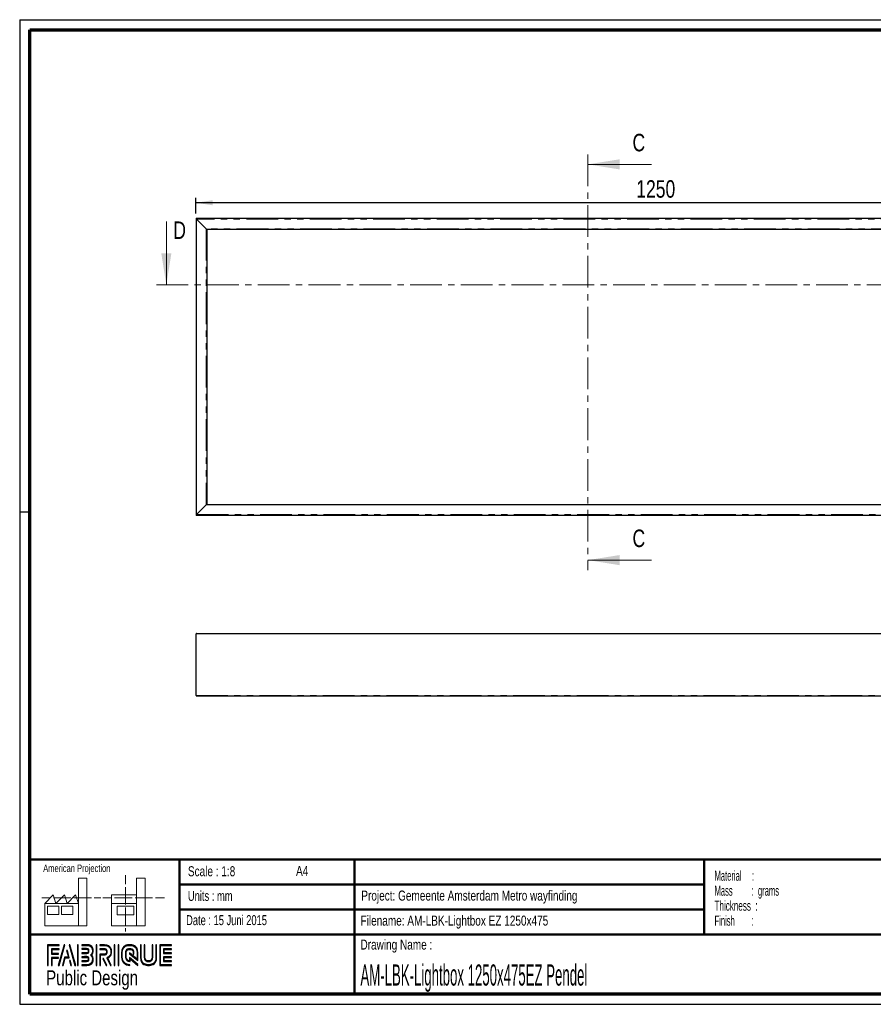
# Model space of a CAD drawing. Header units: millimetres. Extents: x 7 to 291, y 7 to 204.
# Tile 1 of 2: x 7 to 177, y 7 to 204. Entities that reach past the tile are written whole.
import ezdxf

# ---------------------------------------------------------------- set-up
doc = ezdxf.new("R2010")
doc.units = ezdxf.units.MM
doc.linetypes.add('CENTER', pattern=[10.16, 6.35, -1.27, 1.27, -1.27])
doc.linetypes.add('PHANTOM', pattern=[12.7, 6.35, -1.27, 1.27, -1.27, 1.27, -1.27])
for name, color, linetype in [('LAYER1', 7, 'Continuous'), ('LAYER2', 7, 'Continuous'), ('LOGO', 7, 'Continuous')]:
    doc.layers.add(name, color=color, linetype=linetype)
doc.styles.add('SLDTEXTSTYLE0', font='TXT', dxfattribs={"width": 0.7})
doc.styles.add('SLDTEXTSTYLE1', font='TXT', dxfattribs={"width": 0.75})
doc.styles.add('SLDTEXTSTYLE2', font='TXT', dxfattribs={"width": 0.697368})
doc.styles.add('SLDTEXTSTYLE4', font='TXT', dxfattribs={"width": 0.5675})
doc.styles.add('SLDTEXTSTYLE5', font='TXT', dxfattribs={"width": 0.55})
doc.styles.add('SLDTEXTSTYLE6', font='TXT', dxfattribs={"width": 0.605})
doc.styles.add('SLDTEXTSTYLE7', font='TXT', dxfattribs={"width": 0.549})
doc.styles.add('SLDTEXTSTYLE8', font='TXT', dxfattribs={"width": 0.467045})
doc.dimstyles.new('SLDDIMSTYLE0', dxfattribs={"dimtxt": 3.5, "dimasz": 3.302, "dimexe": 0, "dimexo": 0.0625, "dimgap": 0.875, "dimtad": 1, "dimdec": 1, "dimlfac": 8, "dimrnd": 1e-09, "dimzin": 12, "dimdsep": 46, "dimtxsty": 'SLDTEXTSTYLE1', "dimsah": 1, "dimcen": 0.09, "dimadec": 0, "dimazin": 3, "dimtfac": 1, "dimtdec": 1, "dimtofl": 0, "dimtmove": 0, "dimatfit": 3, "dimfxl": 1, "dimfrac": 2, "dimtolj": 1, "dimtzin": 12, "dimarcsym": 0})

# ---------------------------------------------------------------- blocks, each defined once
blk = doc.blocks.new('SW_NOTE_0')
at = {"layer": 'LOGO', "color": 0, "char_height": 2, "attachment_point": 1}
for s, insert, style in [('Material     :', (0, 2.58), 'SLDTEXTSTYLE4'), ('Mass         :  grams', (0, -0.42), 'SLDTEXTSTYLE5'), ('Thickness  :', (0, -3.42), 'SLDTEXTSTYLE6'), ('Finish        :', (0, -6.42), 'SLDTEXTSTYLE7')]:
    blk.add_mtext(s, dxfattribs=dict(at, insert=insert, style=style))
blk = doc.blocks.new('_D')
at = {"layer": 'LOGO'}
for p, q in [((41.86, 165), (41.86, 168.16)), ((198.11, 165), (198.11, 168.16)), ((198.11, 167.16), (41.86, 167.16))]:
    blk.add_line(p, q, dxfattribs=at)
for points in [[(41.86, 167.16), (45.17, 166.65), (45.17, 167.66)], [(198.11, 167.16), (194.81, 167.66), (194.81, 166.65)]]:
    blk.add_solid(points, dxfattribs=at)
at = {"layer": 'LOGO', "insert": (129.98, 171.67), "char_height": 3.5, "attachment_point": 1, "style": 'SLDTEXTSTYLE1'}
blk.add_mtext('1250', dxfattribs=at)

msp = doc.modelspace()

# ---------------------------------------------------------------- hatches: boundary and pattern name
at = {"layer": 'LOGO'}
for points in [[(12.156, 14.551), (12.294, 14.551), (12.294, 18.537), (14.492, 18.537), (14.492, 18.675), (12.156, 18.675)], [(13.055, 16.925), (13.055, 17.755), (14.492, 17.755), (14.492, 17.894), (12.917, 17.894), (12.917, 16.786), (14.356, 16.786), (14.356, 16.925)], [(15.622, 18.697), (15.479, 18.697), (14.299, 14.574), (14.441, 14.574)], [(17.783, 14.574), (16.603, 18.697), (16.456, 18.697), (17.638, 14.574)], [(18.285, 14.574), (18.285, 18.697), (18.146, 18.697), (18.146, 14.574)], [(21.988, 14.574), (21.988, 18.697), (21.85, 18.697), (21.85, 14.574)], [(25.636, 14.574), (25.636, 18.697), (25.498, 18.697), (25.498, 14.574)], [(26.42, 14.574), (26.42, 18.697), (26.282, 18.697), (26.282, 14.574)], [(35.498, 17.096), (35.498, 17.778), (36.929, 17.778), (36.929, 17.916), (35.359, 17.916), (35.359, 16.957), (36.929, 16.957), (36.929, 17.096)], [(13.055, 14.551), (13.055, 16.005), (14.356, 16.005), (14.356, 16.143), (12.917, 16.143), (12.917, 14.551)], [(15.257, 14.574), (15.669, 16.085), (16.503, 16.085), (16.108, 17.581), (15.96, 17.581), (16.324, 16.224), (15.563, 16.224), (15.117, 14.574)], [(24.037, 14.574), (23.378, 15.916), (23.224, 15.916), (23.883, 14.574)], [(36.929, 15.356), (36.929, 15.495), (35.498, 15.495), (35.498, 16.177), (36.929, 16.177), (36.929, 16.315), (35.359, 16.315), (35.359, 15.356)], [(16.955, 14.574), (16.682, 15.561), (16.534, 15.561), (16.815, 14.574)]]:
    msp.add_hatch(color=256, dxfattribs=at).paths.add_polyline_path(points, flags=0)
h = msp.add_hatch(color=256, dxfattribs=at)
edge = h.paths.add_edge_path(flags=0)
edge.add_line((18.997, 14.574), (20.004, 14.574))
edge.add_spline(control_points=[(20.004, 14.574), (20.698, 14.574), (21.263, 15.14), (21.263, 15.836), (21.263, 16.129), (21.148, 16.41), (20.946, 16.639), (21.148, 16.868), (21.263, 17.149), (21.263, 17.443), (21.263, 18.137), (20.698, 18.703), (20.004, 18.703)], knot_values=[0, 0, 0, 0, 1, 2, 3, 4, 5, 6, 7, 8, 9, 10, 10, 10, 10], weights=[1, 1, 1, 1, 1, 1, 1, 1, 1, 1, 1, 1, 1], degree=3, periodic=0)
edge.add_line((20.004, 18.703), (18.997, 18.703))
edge.add_line((18.997, 18.703), (18.997, 18.565))
edge.add_line((18.997, 18.565), (20.004, 18.565))
edge.add_spline(control_points=[(20.004, 18.565), (20.622, 18.565), (21.125, 18.061), (21.125, 17.443), (21.125, 17.165), (21.012, 16.897), (20.808, 16.687)], knot_values=[0, 0, 0, 0, 1, 2, 3, 4, 4, 4, 4], weights=[1, 1, 1, 1, 1, 1, 1], degree=3, periodic=0)
edge.add_line((20.808, 16.687), (20.761, 16.639))
edge.add_line((20.761, 16.639), (20.808, 16.591))
edge.add_spline(control_points=[(20.808, 16.591), (21.012, 16.381), (21.125, 16.113), (21.125, 15.836), (21.125, 15.216), (20.622, 14.712), (20.004, 14.712)], knot_values=[0, 0, 0, 0, 1, 2, 3, 4, 4, 4, 4], weights=[1, 1, 1, 1, 1, 1, 1], degree=3, periodic=0)
edge.add_line((20.004, 14.712), (18.997, 14.712))
edge.add_line((18.997, 14.712), (18.997, 14.574))
h = msp.add_hatch(color=256, dxfattribs=at)
edge = h.paths.add_edge_path(flags=0)
edge.add_line((18.997, 16.957), (20.002, 16.957))
edge.add_spline(control_points=[(20.002, 16.957), (20.255, 16.988), (20.438, 17.197), (20.438, 17.442), (20.438, 17.712), (20.224, 17.924), (19.95, 17.924)], knot_values=[0, 0, 0, 0, 1, 2, 3, 4, 4, 4, 4], weights=[1, 1, 1, 1, 1, 1, 1], degree=3, periodic=0)
edge.add_line((19.95, 17.924), (18.997, 17.924))
edge.add_line((18.997, 17.924), (18.997, 17.786))
edge.add_line((18.997, 17.786), (19.95, 17.786))
edge.add_spline(control_points=[(19.95, 17.786), (20.146, 17.786), (20.3, 17.635), (20.3, 17.442), (20.3, 17.266), (20.168, 17.117), (19.993, 17.094)], knot_values=[0, 0, 0, 0, 1, 2, 3, 4, 4, 4, 4], weights=[1, 1, 1, 1, 1, 1, 1], degree=3, periodic=0)
edge.add_line((19.993, 17.094), (18.997, 17.095))
edge.add_line((18.997, 17.095), (18.997, 16.957))
h = msp.add_hatch(color=256, dxfattribs=at)
edge = h.paths.add_edge_path(flags=0)
edge.add_line((24.758, 14.574), (24.911, 14.574))
edge.add_line((24.911, 14.574), (24.187, 16.049))
edge.add_spline(control_points=[(24.187, 16.049), (24.643, 16.293), (24.938, 16.767), (24.938, 17.287), (24.938, 18.065), (24.307, 18.697), (23.531, 18.697)], knot_values=[0, 0, 0, 0, 1, 2, 3, 4, 4, 4, 4], weights=[1, 1, 1, 1, 1, 1, 1], degree=3, periodic=0)
edge.add_line((23.531, 18.697), (22.634, 18.697))
edge.add_line((22.634, 18.697), (22.634, 18.56))
edge.add_line((22.634, 18.56), (23.531, 18.56))
edge.add_spline(control_points=[(23.531, 18.56), (24.231, 18.56), (24.8, 17.989), (24.8, 17.287), (24.8, 16.796), (24.513, 16.344), (24.069, 16.135)], knot_values=[0, 0, 0, 0, 1, 2, 3, 4, 4, 4, 4], weights=[1, 1, 1, 1, 1, 1, 1], degree=3, periodic=0)
edge.add_line((24.069, 16.135), (24.005, 16.106))
edge.add_line((24.005, 16.106), (24.758, 14.574))
h = msp.add_hatch(color=256, dxfattribs=at)
edge = h.paths.add_edge_path(flags=0)
edge.add_line((22.634, 17.778), (23.477, 17.778))
edge.add_spline(control_points=[(23.477, 17.778), (23.744, 17.778), (23.961, 17.558), (23.961, 17.287), (23.961, 17.017), (23.744, 16.796), (23.477, 16.796)], knot_values=[0, 0, 0, 0, 1, 2, 3, 4, 4, 4, 4], weights=[1, 1, 1, 1, 1, 1, 1], degree=3, periodic=0)
edge.add_line((23.477, 16.796), (22.634, 16.796))
edge.add_line((22.634, 16.796), (22.634, 14.574))
edge.add_line((22.634, 14.574), (22.772, 14.574))
edge.add_line((22.772, 14.574), (22.772, 16.659))
edge.add_line((22.772, 16.659), (23.477, 16.659))
edge.add_spline(control_points=[(23.477, 16.659), (23.82, 16.659), (24.099, 16.94), (24.099, 17.287), (24.099, 17.634), (23.82, 17.916), (23.477, 17.916)], knot_values=[0, 0, 0, 0, 1, 2, 3, 4, 4, 4, 4], weights=[1, 1, 1, 1, 1, 1, 1], degree=3, periodic=0)
edge.add_line((23.477, 17.916), (22.634, 17.916))
edge.add_line((22.634, 17.916), (22.634, 17.778))
h = msp.add_hatch(color=256, dxfattribs=at)
edge = h.paths.add_edge_path(flags=0)
edge.add_line((30.226, 15.56), (30.227, 17.065))
edge.add_spline(control_points=[(30.227, 17.065), (30.227, 17.965), (29.496, 18.697), (28.598, 18.697), (27.699, 18.697), (26.968, 17.965), (26.968, 17.065)], knot_values=[0, 0, 0, 0, 1, 2, 3, 4, 4, 4, 4], weights=[1, 1, 1, 1, 1, 1, 1], degree=3, periodic=0)
edge.add_line((26.968, 17.065), (26.968, 16.206))
edge.add_spline(control_points=[(26.968, 16.206), (26.968, 15.307), (27.699, 14.574), (28.597, 14.574)], knot_values=[1, 1, 1, 1, 2, 2, 2, 2], weights=[1, 1, 1, 1], degree=3, periodic=0)
edge.add_line((28.597, 14.574), (28.597, 14.712))
edge.add_spline(control_points=[(28.597, 14.712), (27.775, 14.712), (27.106, 15.383), (27.106, 16.206)], knot_values=[3, 3, 3, 3, 4, 4, 4, 4], weights=[1, 1, 1, 1], degree=3, periodic=0)
edge.add_line((27.106, 16.206), (27.106, 17.065))
edge.add_spline(control_points=[(27.106, 17.065), (27.106, 17.889), (27.775, 18.56), (28.598, 18.56), (29.42, 18.56), (30.089, 17.889), (30.089, 17.065)], knot_values=[0, 0, 0, 0, 1, 2, 3, 4, 4, 4, 4], weights=[1, 1, 1, 1, 1, 1, 1], degree=3, periodic=0)
edge.add_spline(control_points=[(30.089, 17.065), (30.089, 16.066), (30.089, 15.84), (29.894, 15.988), (28.527, 17.053)], knot_values=[0, 0, 0, 0, 1, 2, 2, 2, 2], weights=[1, 1, 1, 1, 1], degree=3, periodic=0)
edge.add_line((28.527, 17.053), (28.527, 16.887))
edge.add_line((28.527, 16.887), (30.226, 15.56))
h = msp.add_hatch(color=256, dxfattribs=at)
edge = h.paths.add_edge_path(flags=0)
edge.add_line((30.226, 14.574), (30.226, 14.766))
edge.add_line((30.226, 14.766), (28.527, 16.133))
edge.add_line((28.527, 16.133), (28.527, 15.508))
edge.add_spline(control_points=[(28.527, 15.508), (28.169, 15.545), (27.886, 15.839), (27.886, 16.208)], knot_values=[0, 0, 0, 0, 1, 1, 1, 1], weights=[1, 1, 1, 1], degree=3, periodic=0)
edge.add_line((27.886, 16.208), (27.886, 17.064))
edge.add_spline(control_points=[(27.886, 17.064), (27.886, 17.457), (28.206, 17.777), (28.598, 17.777), (28.99, 17.777), (29.309, 17.457), (29.309, 17.064)], knot_values=[0, 0, 0, 0, 1, 2, 3, 4, 4, 4, 4], weights=[1, 1, 1, 1, 1, 1, 1], degree=3, periodic=0)
edge.add_line((29.309, 17.064), (29.308, 16.827))
edge.add_line((29.308, 16.827), (29.447, 16.826))
edge.add_line((29.447, 16.826), (29.447, 17.064))
edge.add_spline(control_points=[(29.447, 17.064), (29.447, 17.533), (29.066, 17.915), (28.598, 17.915), (28.13, 17.915), (27.748, 17.533), (27.748, 17.064)], knot_values=[0, 0, 0, 0, 1, 2, 3, 4, 4, 4, 4], weights=[1, 1, 1, 1, 1, 1, 1], degree=3, periodic=0)
edge.add_line((27.748, 17.064), (27.747, 16.208))
edge.add_spline(control_points=[(27.747, 16.208), (27.747, 15.738), (28.128, 15.356), (28.595, 15.356)], knot_values=[0, 0, 0, 0, 1, 1, 1, 1], weights=[1, 1, 1, 1], degree=3, periodic=0)
edge.add_line((28.595, 15.356), (28.664, 15.356))
edge.add_line((28.664, 15.356), (28.664, 15.854))
edge.add_line((28.664, 15.854), (30.226, 14.574))
h = msp.add_hatch(color=256, dxfattribs=at)
edge = h.paths.add_edge_path(flags=0)
edge.add_line((30.726, 18.697), (30.726, 16.206))
edge.add_spline(control_points=[(30.726, 16.206), (30.726, 15.307), (31.457, 14.574), (32.355, 14.574), (33.254, 14.574), (33.985, 15.307), (33.985, 16.206)], knot_values=[0, 0, 0, 0, 1, 2, 3, 4, 4, 4, 4], weights=[1, 1, 1, 1, 1, 1, 1], degree=3, periodic=0)
edge.add_line((33.985, 16.206), (33.985, 18.697))
edge.add_line((33.985, 18.697), (33.847, 18.697))
edge.add_line((33.847, 18.697), (33.847, 16.206))
edge.add_spline(control_points=[(33.847, 16.206), (33.847, 15.383), (33.178, 14.712), (32.355, 14.712), (31.533, 14.712), (30.864, 15.383), (30.864, 16.206)], knot_values=[0, 0, 0, 0, 1, 2, 3, 4, 4, 4, 4], weights=[1, 1, 1, 1, 1, 1, 1], degree=3, periodic=0)
edge.add_line((30.864, 16.206), (30.864, 18.697))
edge.add_line((30.864, 18.697), (30.726, 18.697))
h = msp.add_hatch(color=256, dxfattribs=at)
edge = h.paths.add_edge_path(flags=0)
edge.add_line((31.506, 18.697), (31.506, 16.208))
edge.add_spline(control_points=[(31.506, 16.208), (31.506, 15.739), (31.887, 15.357), (32.355, 15.357), (32.823, 15.357), (33.204, 15.739), (33.204, 16.208)], knot_values=[0, 0, 0, 0, 1, 2, 3, 4, 4, 4, 4], weights=[1, 1, 1, 1, 1, 1, 1], degree=3, periodic=0)
edge.add_line((33.204, 16.208), (33.204, 18.697))
edge.add_line((33.204, 18.697), (33.067, 18.697))
edge.add_line((33.067, 18.697), (33.067, 16.208))
edge.add_spline(control_points=[(33.067, 16.208), (33.067, 15.815), (32.747, 15.495), (32.355, 15.495), (31.963, 15.495), (31.644, 15.815), (31.644, 16.208)], knot_values=[0, 0, 0, 0, 1, 2, 3, 4, 4, 4, 4], weights=[1, 1, 1, 1, 1, 1, 1], degree=3, periodic=0)
edge.add_line((31.644, 16.208), (31.644, 18.697))
edge.add_line((31.644, 18.697), (31.506, 18.697))
h = msp.add_hatch(color=256, dxfattribs=at)
edge = h.paths.add_edge_path(flags=0)
edge.add_line((36.929, 14.574), (36.929, 14.712))
edge.add_spline(control_points=[(36.929, 14.712), (34.866, 14.712), (34.736, 14.712), (34.736, 14.843), (34.736, 18.429), (34.736, 18.56)], knot_values=[0, 0, 0, 0, 1, 2, 3, 3, 3, 3], weights=[1, 1, 1, 1, 1, 1], degree=3, periodic=0)
edge.add_line((34.736, 18.56), (36.929, 18.56))
edge.add_line((36.929, 18.56), (36.929, 18.697))
edge.add_line((36.929, 18.697), (34.598, 18.697))
edge.add_line((34.598, 18.697), (34.598, 14.574))
edge.add_line((34.598, 14.574), (36.929, 14.574))
h = msp.add_hatch(color=256, dxfattribs=at)
edge = h.paths.add_edge_path(flags=0)
edge.add_line((18.997, 15.347), (19.95, 15.347))
edge.add_spline(control_points=[(19.95, 15.347), (20.22, 15.347), (20.438, 15.566), (20.438, 15.836), (20.438, 16.106), (20.224, 16.317), (19.95, 16.317), (19.95, 16.317), (18.997, 16.315)], knot_values=[0, 0, 0, 0, 1, 2, 3, 4, 5, 6, 6, 6, 6], weights=[1, 1, 1, 1, 1, 1, 1, 1, 1], degree=3, periodic=0)
edge.add_line((18.997, 16.315), (18.997, 16.177))
edge.add_line((18.997, 16.177), (19.95, 16.179))
edge.add_spline(control_points=[(19.95, 16.179), (20.146, 16.179), (20.3, 16.028), (20.3, 15.836), (20.3, 15.642), (20.143, 15.484), (19.95, 15.484)], knot_values=[0, 0, 0, 0, 1, 2, 3, 4, 4, 4, 4], weights=[1, 1, 1, 1, 1, 1, 1], degree=3, periodic=0)
edge.add_line((19.95, 15.484), (18.997, 15.484))
edge.add_line((18.997, 15.484), (18.997, 15.347))

# ---------------------------------------------------------------- linework, layer by layer
at = {"color": 7, "linetype": 'CENTER', "lineweight": 18}
for p, q in [((120.314, 176.839), (120.314, 93.657)), ((33.924, 150.716), (209.684, 150.716))]:
    msp.add_line(p, q, dxfattribs=at)
at = {"color": 7, "linetype": 'Continuous', "lineweight": 18}
for p, q in [((133.014, 174.839), (120.314, 174.839)), ((35.924, 163.416), (35.924, 150.716)), ((133.014, 95.657), (120.314, 95.657))]:
    msp.add_line(p, q, dxfattribs=at)
at = {"color": 7, "linetype": 'Continuous', "lineweight": 25}
for p, q in [((41.988, 163.877), (41.863, 164.002)), ((41.863, 164.002), (41.863, 104.627)), ((41.863, 164.002), (41.988, 163.877)), ((198.113, 164.002), (41.863, 164.002)), ((41.988, 163.877), (43.926, 161.94)), ((44.051, 161.815), (43.926, 161.94)), ((43.926, 161.94), (44.051, 161.815)), ((44.051, 161.815), (44.051, 106.815)), ((195.926, 161.815), (44.051, 161.815)), ((43.926, 106.69), (41.988, 104.752)), ((43.926, 106.69), (44.051, 106.815)), ((44.051, 106.815), (43.926, 106.69)), ((44.051, 106.815), (195.926, 106.815)), ((41.863, 104.627), (41.988, 104.752)), ((41.988, 104.752), (41.863, 104.627)), ((41.863, 104.627), (198.113, 104.627)), ((41.863, 68.563), (41.863, 80.876)), ((41.988, 81.001), (197.988, 81.001)), ((41.926, 68.501), (198.051, 68.501))]:
    msp.add_line(p, q, dxfattribs=at)
at = {"color": 8, "linetype": 'PHANTOM', "lineweight": 18}
for p, q in [((41.988, 163.877), (41.988, 104.752)), ((197.988, 163.877), (41.988, 163.877)), ((43.926, 161.94), (43.926, 106.69)), ((196.051, 161.94), (43.926, 161.94)), ((43.926, 106.69), (196.051, 106.69)), ((41.988, 104.752), (197.988, 104.752)), ((41.863, 80.876), (198.113, 80.876)), ((41.863, 68.563), (198.113, 68.563))]:
    msp.add_line(p, q, dxfattribs=at)
at = {"color": 7, "linetype": 'Continuous', "lineweight": 25}
for centre, radius, start, end in [((41.988, 80.876), 0.125, 90, 180), ((41.926, 68.563), 0.0625, 180, 270)]:
    msp.add_arc(centre, radius, start, end, dxfattribs=at)
at = {"color": 7, "linetype": 'Continuous', "lineweight": 18}
for points in [[(120.314, 174.839), (126.664, 173.823), (126.664, 175.855)], [(35.924, 150.716), (36.94, 157.066), (34.908, 157.066)], [(120.314, 95.657), (126.664, 94.641), (126.664, 96.673)]]:
    msp.add_solid(points, dxfattribs=at)
at = {"layer": 'LAYER1', "lineweight": 50}
for p, q in [((8.57, 35.784), (288.57, 35.784)), ((38.57, 35.784), (38.57, 20.784)), ((73.57, 35.784), (73.57, 8.784)), ((143.57, 35.784), (143.57, 20.784)), ((38.57, 30.784), (143.57, 30.784)), ((38.57, 25.784), (143.57, 25.784)), ((8.57, 20.784), (288.57, 20.784))]:
    msp.add_line(p, q, dxfattribs=at)
at = {"layer": 'LAYER2', "lineweight": 70}
for p, q in [((8.57, 8.784), (8.57, 201.784)), ((8.57, 201.784), (288.57, 201.784)), ((288.57, 8.784), (8.57, 8.784))]:
    msp.add_line(p, q, dxfattribs=at)
at = {"layer": 'LOGO'}
for p, q in [((6.57, 203.784), (290.57, 203.784)), ((6.57, 203.784), (6.57, 6.784)), ((6.57, 105.284), (8.622, 105.284)), ((6.57, 6.784), (290.57, 6.784))]:
    msp.add_line(p, q, dxfattribs=at)
at = {"layer": 'LOGO', "color": 7, "linetype": 'Continuous', "lineweight": 18}
for p, q in [((18.321, 26.971), (18.321, 32.036)), ((18.321, 32.036), (20.003, 32.036)), ((20.003, 32.036), (20.003, 22.47)), ((27.733, 32.596), (27.733, 30.839)), ((31.654, 32.032), (29.972, 32.032)), ((29.972, 32.032), (29.972, 22.466)), ((31.654, 26.967), (31.654, 32.032)), ((27.733, 30.252), (27.733, 28.49)), ((10.981, 28.1), (12.736, 28.1)), ((11.593, 26.971), (13.275, 28.659)), ((13.275, 28.659), (13.837, 26.971)), ((13.321, 28.1), (15.076, 28.1)), ((13.837, 26.971), (15.519, 28.659)), ((15.076, 28.1), (16.831, 28.1)), ((15.519, 28.659), (16.081, 26.971)), ((16.081, 26.971), (17.763, 28.659)), ((17.416, 28.1), (19.171, 28.1)), ((17.763, 28.659), (18.321, 26.971)), ((19.171, 28.1), (20.926, 28.1)), ((21.511, 28.1), (22.809, 28.1)), ((23.245, 28.095), (24.995, 28.095)), ((24.927, 28.655), (24.927, 26.967)), ((24.927, 28.655), (29.972, 28.655)), ((25.58, 28.095), (27.335, 28.095)), ((27.335, 28.095), (29.09, 28.095)), ((27.733, 28.49), (27.733, 26.728)), ((29.675, 28.095), (31.43, 28.095)), ((31.43, 28.095), (33.185, 28.095)), ((33.77, 28.095), (35.525, 28.095)), ((18.321, 26.971), (11.593, 26.971)), ((11.593, 26.971), (11.593, 22.47)), ((12.156, 26.411), (14.399, 26.411)), ((12.156, 24.723), (12.156, 26.411)), ((14.399, 26.411), (14.399, 24.723)), ((14.957, 26.411), (17.201, 26.411)), ((14.957, 24.723), (14.957, 26.411)), ((17.201, 26.411), (17.201, 24.723)), ((18.321, 26.971), (18.321, 22.47)), ((24.927, 26.967), (29.972, 26.967)), ((24.927, 26.967), (24.927, 22.466)), ((26.051, 26.407), (29.415, 26.407)), ((26.051, 24.719), (26.051, 26.407)), ((27.733, 26.141), (27.733, 24.379)), ((29.415, 26.407), (29.415, 24.719)), ((31.654, 26.967), (31.654, 22.466)), ((14.399, 24.723), (12.156, 24.723)), ((17.201, 24.723), (14.957, 24.723)), ((29.415, 24.719), (26.051, 24.719)), ((27.733, 24.379), (27.733, 22.618)), ((11.593, 22.47), (18.321, 22.47)), ((18.321, 22.47), (20.003, 22.47)), ((24.927, 22.466), (31.654, 22.466)), ((27.733, 22.03), (27.733, 21.342))]:
    msp.add_line(p, q, dxfattribs=at)
at = {"layer": 'LOGO', "color": 7, "linetype": 'Continuous', "lineweight": 25}
for p, q in [((14.492, 18.675), (12.156, 18.675)), ((15.479, 18.697), (14.299, 14.574)), ((14.441, 14.574), (15.622, 18.697))]:
    msp.add_line(p, q, dxfattribs=at)
at = {"layer": 'LOGO', "color": 7, "lineweight": 25}
for p, q in [((12.156, 18.675), (12.156, 14.551)), ((12.294, 18.537), (14.492, 18.537)), ((12.294, 14.551), (12.294, 18.537)), ((14.492, 17.894), (12.917, 17.894)), ((12.917, 17.894), (12.917, 16.786)), ((13.055, 16.925), (13.055, 17.755)), ((13.055, 17.755), (14.492, 17.755)), ((14.492, 18.537), (14.492, 18.675)), ((14.492, 17.755), (14.492, 17.894)), ((15.622, 18.697), (15.479, 18.697)), ((16.456, 18.697), (17.638, 14.574)), ((16.603, 18.697), (16.456, 18.697)), ((17.783, 14.574), (16.603, 18.697)), ((18.146, 18.697), (18.146, 14.574)), ((18.285, 18.697), (18.146, 18.697)), ((18.285, 14.574), (18.285, 18.697)), ((18.997, 18.703), (18.997, 18.565)), ((20.004, 18.703), (18.997, 18.703)), ((18.997, 18.565), (20.004, 18.565)), ((18.997, 17.924), (18.997, 17.786)), ((19.95, 17.924), (18.997, 17.924)), ((18.997, 17.786), (19.95, 17.786)), ((21.85, 18.697), (21.85, 14.574)), ((21.988, 18.697), (21.85, 18.697)), ((21.988, 14.574), (21.988, 18.697)), ((23.531, 18.697), (22.634, 18.697)), ((22.634, 18.697), (22.634, 18.56)), ((22.634, 18.56), (23.531, 18.56)), ((23.477, 17.916), (22.634, 17.916)), ((22.634, 17.916), (22.634, 17.778)), ((23.477, 17.916), (22.634, 17.916)), ((22.634, 17.916), (22.634, 17.778)), ((22.634, 17.778), (23.477, 17.778)), ((22.634, 17.778), (23.477, 17.778)), ((25.498, 18.697), (25.498, 14.574)), ((25.636, 18.697), (25.498, 18.697)), ((25.636, 14.574), (25.636, 18.697)), ((26.282, 18.697), (26.282, 14.574)), ((26.42, 18.697), (26.282, 18.697)), ((26.42, 14.574), (26.42, 18.697)), ((30.864, 18.697), (30.726, 18.697)), ((30.726, 18.697), (30.726, 16.206)), ((30.864, 18.697), (30.726, 18.697)), ((30.726, 18.697), (30.726, 16.206)), ((30.864, 16.206), (30.864, 18.697)), ((30.864, 16.206), (30.864, 18.697)), ((31.644, 18.697), (31.506, 18.697)), ((31.506, 18.697), (31.506, 16.208)), ((31.644, 18.697), (31.506, 18.697)), ((31.506, 18.697), (31.506, 16.208)), ((31.644, 16.208), (31.644, 18.697)), ((31.644, 16.208), (31.644, 18.697)), ((33.067, 18.697), (33.067, 16.208)), ((33.204, 18.697), (33.067, 18.697)), ((33.067, 18.697), (33.067, 16.208)), ((33.204, 18.697), (33.067, 18.697)), ((33.204, 16.208), (33.204, 18.697)), ((33.204, 16.208), (33.204, 18.697)), ((33.847, 18.697), (33.847, 16.206)), ((33.985, 18.697), (33.847, 18.697)), ((33.847, 18.697), (33.847, 16.206)), ((33.985, 18.697), (33.847, 18.697)), ((33.985, 16.206), (33.985, 18.697)), ((33.985, 16.206), (33.985, 18.697)), ((36.929, 18.697), (34.598, 18.697)), ((34.598, 18.697), (34.598, 14.574)), ((36.929, 18.697), (34.598, 18.697)), ((34.598, 18.697), (34.598, 14.574)), ((34.736, 18.56), (36.929, 18.56)), ((34.736, 18.56), (36.929, 18.56)), ((36.929, 17.916), (35.359, 17.916)), ((35.359, 17.916), (35.359, 16.957)), ((36.929, 17.916), (35.359, 17.916)), ((35.359, 17.916), (35.359, 16.957)), ((35.498, 17.096), (35.498, 17.778)), ((35.498, 17.778), (36.929, 17.778)), ((35.498, 17.096), (35.498, 17.778)), ((35.498, 17.778), (36.929, 17.778)), ((36.929, 18.56), (36.929, 18.697)), ((36.929, 18.56), (36.929, 18.697)), ((36.929, 17.778), (36.929, 17.916)), ((36.929, 17.778), (36.929, 17.916)), ((12.917, 16.786), (14.356, 16.786)), ((14.356, 16.143), (12.917, 16.143)), ((12.917, 16.143), (12.917, 14.551)), ((14.356, 16.925), (13.055, 16.925)), ((13.055, 14.551), (13.055, 16.005)), ((13.055, 16.005), (14.356, 16.005)), ((14.356, 16.786), (14.356, 16.925)), ((14.356, 16.005), (14.356, 16.143)), ((15.563, 16.224), (15.117, 14.574)), ((15.257, 14.574), (15.669, 16.085)), ((16.324, 16.224), (15.563, 16.224)), ((16.108, 17.581), (15.96, 17.581)), ((15.96, 17.581), (16.324, 16.224)), ((16.503, 16.085), (16.108, 17.581)), ((19.993, 17.094), (18.997, 17.095)), ((18.997, 17.095), (18.997, 16.957)), ((18.997, 16.957), (20.002, 16.957)), ((18.997, 16.315), (18.997, 16.177)), ((18.997, 16.177), (19.95, 16.179)), ((20.808, 16.687), (20.761, 16.639)), ((20.761, 16.639), (20.808, 16.591)), ((23.477, 16.796), (22.634, 16.796)), ((22.634, 16.796), (22.634, 14.574)), ((23.477, 16.796), (22.634, 16.796)), ((22.634, 16.796), (22.634, 14.574)), ((22.772, 14.574), (22.772, 16.659)), ((22.772, 16.659), (23.477, 16.659)), ((22.772, 14.574), (22.772, 16.659)), ((22.772, 16.659), (23.477, 16.659)), ((23.224, 15.916), (23.883, 14.574)), ((23.378, 15.916), (23.224, 15.916)), ((23.224, 15.916), (23.883, 14.574)), ((23.378, 15.916), (23.224, 15.916)), ((24.037, 14.574), (23.378, 15.916)), ((24.037, 14.574), (23.378, 15.916)), ((24.069, 16.135), (24.005, 16.106)), ((24.005, 16.106), (24.758, 14.574)), ((24.911, 14.574), (24.187, 16.049)), ((26.968, 17.065), (26.968, 16.206)), ((26.968, 17.065), (26.968, 16.206)), ((27.106, 16.206), (27.106, 17.065)), ((27.106, 16.206), (27.106, 17.065)), ((27.748, 17.064), (27.747, 16.208)), ((27.886, 16.208), (27.886, 17.064)), ((28.527, 17.053), (28.527, 16.887)), ((28.527, 17.053), (28.527, 16.887)), ((28.527, 16.887), (30.226, 15.56)), ((28.527, 16.887), (30.226, 15.56)), ((30.226, 14.766), (28.527, 16.133)), ((28.527, 16.133), (28.527, 15.508)), ((28.664, 15.356), (28.664, 15.854)), ((28.664, 15.854), (30.226, 14.574)), ((29.309, 17.064), (29.308, 16.827)), ((29.308, 16.827), (29.447, 16.826)), ((29.447, 16.826), (29.447, 17.064)), ((30.226, 15.56), (30.227, 17.065)), ((30.226, 15.56), (30.227, 17.065)), ((35.359, 16.957), (36.929, 16.957)), ((35.359, 16.957), (36.929, 16.957)), ((36.929, 16.315), (35.359, 16.315)), ((35.359, 16.315), (35.359, 15.356)), ((36.929, 16.315), (35.359, 16.315)), ((35.359, 16.315), (35.359, 15.356)), ((36.929, 17.096), (35.498, 17.096)), ((36.929, 17.096), (35.498, 17.096)), ((35.498, 15.495), (35.498, 16.177)), ((35.498, 16.177), (36.929, 16.177)), ((35.498, 15.495), (35.498, 16.177)), ((35.498, 16.177), (36.929, 16.177)), ((36.929, 16.957), (36.929, 17.096)), ((36.929, 16.957), (36.929, 17.096)), ((36.929, 16.177), (36.929, 16.315)), ((36.929, 16.177), (36.929, 16.315)), ((12.156, 14.551), (12.294, 14.551)), ((12.917, 14.551), (13.055, 14.551)), ((14.299, 14.574), (14.441, 14.574)), ((15.117, 14.574), (15.257, 14.574)), ((16.534, 15.561), (16.815, 14.574)), ((16.682, 15.561), (16.534, 15.561)), ((16.955, 14.574), (16.682, 15.561)), ((16.815, 14.574), (16.955, 14.574)), ((17.638, 14.574), (17.783, 14.574)), ((18.146, 14.574), (18.285, 14.574)), ((19.95, 15.484), (18.997, 15.484)), ((18.997, 15.484), (18.997, 15.347)), ((18.997, 15.347), (19.95, 15.347)), ((20.004, 14.712), (18.997, 14.712)), ((18.997, 14.712), (18.997, 14.574)), ((18.997, 14.574), (20.004, 14.574)), ((21.85, 14.574), (21.988, 14.574)), ((22.634, 14.574), (22.772, 14.574)), ((22.634, 14.574), (22.772, 14.574)), ((23.883, 14.574), (24.037, 14.574)), ((23.883, 14.574), (24.037, 14.574)), ((24.758, 14.574), (24.911, 14.574)), ((25.498, 14.574), (25.636, 14.574)), ((26.282, 14.574), (26.42, 14.574)), ((28.595, 15.356), (28.664, 15.356)), ((28.597, 14.574), (28.597, 14.712)), ((28.597, 14.574), (28.597, 14.712)), ((30.226, 14.574), (30.226, 14.766)), ((34.598, 14.574), (36.929, 14.574)), ((34.598, 14.574), (36.929, 14.574)), ((35.359, 15.356), (36.929, 15.356)), ((35.359, 15.356), (36.929, 15.356)), ((36.929, 15.495), (35.498, 15.495)), ((36.929, 15.495), (35.498, 15.495)), ((36.929, 15.356), (36.929, 15.495)), ((36.929, 15.356), (36.929, 15.495)), ((36.929, 14.574), (36.929, 14.712)), ((36.929, 14.574), (36.929, 14.712))]:
    msp.add_line(p, q, dxfattribs=at)
for points, degree in [([(20.002, 16.957), (20.255, 16.988), (20.438, 17.197), (20.438, 17.442), (20.438, 17.712), (20.224, 17.924), (19.95, 17.924)], 3), ([(19.95, 17.786), (20.146, 17.786), (20.3, 17.635), (20.3, 17.442), (20.3, 17.266), (20.168, 17.117), (19.993, 17.094)], 3), ([(20.004, 14.574), (20.698, 14.574), (21.263, 15.14), (21.263, 15.836), (21.263, 16.129), (21.148, 16.41), (20.946, 16.639), (21.148, 16.868), (21.263, 17.149), (21.263, 17.443), (21.263, 18.137), (20.698, 18.703), (20.004, 18.703)], 3), ([(20.004, 18.565), (20.622, 18.565), (21.125, 18.061), (21.125, 17.443), (21.125, 17.165), (21.012, 16.897), (20.808, 16.687)], 3), ([(23.477, 16.659), (23.82, 16.659), (24.099, 16.94), (24.099, 17.287), (24.099, 17.634), (23.82, 17.916), (23.477, 17.916)], 3), ([(23.477, 17.778), (23.744, 17.778), (23.961, 17.558), (23.961, 17.287), (23.961, 17.017), (23.744, 16.796), (23.477, 16.796)], 3), ([(24.187, 16.049), (24.643, 16.293), (24.938, 16.767), (24.938, 17.287), (24.938, 18.065), (24.307, 18.697), (23.531, 18.697)], 3), ([(23.531, 18.56), (24.231, 18.56), (24.8, 17.989), (24.8, 17.287), (24.8, 16.796), (24.513, 16.344), (24.069, 16.135)], 3), ([(30.227, 17.065), (30.227, 17.965), (29.496, 18.697), (28.598, 18.697), (27.699, 18.697), (26.968, 17.965), (26.968, 17.065)], 3), ([(27.106, 17.065), (27.106, 17.889), (27.775, 18.56), (28.598, 18.56), (29.42, 18.56), (30.089, 17.889), (30.089, 17.065)], 3), ([(29.447, 17.064), (29.447, 17.533), (29.066, 17.915), (28.598, 17.915), (28.13, 17.915), (27.748, 17.533), (27.748, 17.064)], 3), ([(27.886, 17.064), (27.886, 17.457), (28.206, 17.777), (28.598, 17.777), (28.99, 17.777), (29.309, 17.457), (29.309, 17.064)], 3), ([(36.929, 14.712), (34.866, 14.712), (34.736, 14.712), (34.736, 14.843), (34.736, 18.429), (34.736, 18.56)], 3), ([(15.669, 16.085), (15.761, 16.085), (16.503, 16.085)], 2), ([(19.95, 15.347), (20.22, 15.347), (20.438, 15.566), (20.438, 15.836), (20.438, 16.106), (20.224, 16.317), (19.95, 16.317), (19.95, 16.317), (18.997, 16.315)], 3), ([(19.95, 16.179), (20.146, 16.179), (20.3, 16.028), (20.3, 15.836), (20.3, 15.642), (20.143, 15.484), (19.95, 15.484)], 3), ([(20.808, 16.591), (21.012, 16.381), (21.125, 16.113), (21.125, 15.836), (21.125, 15.216), (20.622, 14.712), (20.004, 14.712)], 3), ([(26.968, 16.206), (26.968, 15.307), (27.699, 14.574), (28.597, 14.574)], 3), ([(26.968, 16.206), (26.968, 15.307), (27.699, 14.574), (28.597, 14.574)], 3), ([(28.597, 14.712), (27.775, 14.712), (27.106, 15.383), (27.106, 16.206)], 3), ([(28.597, 14.712), (27.775, 14.712), (27.106, 15.383), (27.106, 16.206)], 3), ([(27.747, 16.208), (27.747, 15.738), (28.128, 15.356), (28.595, 15.356)], 3), ([(28.527, 15.508), (28.169, 15.545), (27.886, 15.839), (27.886, 16.208)], 3), ([(30.089, 17.065), (30.089, 16.066), (30.089, 15.84), (29.894, 15.988), (28.527, 17.053)], 3), ([(30.726, 16.206), (30.726, 15.307), (31.457, 14.574), (32.355, 14.574), (33.254, 14.574), (33.985, 15.307), (33.985, 16.206)], 3), ([(33.847, 16.206), (33.847, 15.383), (33.178, 14.712), (32.355, 14.712), (31.533, 14.712), (30.864, 15.383), (30.864, 16.206)], 3), ([(31.506, 16.208), (31.506, 15.739), (31.887, 15.357), (32.355, 15.357), (32.823, 15.357), (33.204, 15.739), (33.204, 16.208)], 3), ([(33.067, 16.208), (33.067, 15.815), (32.747, 15.495), (32.355, 15.495), (31.963, 15.495), (31.644, 15.815), (31.644, 16.208)], 3)]:
    msp.add_open_spline(points, degree=degree, dxfattribs=at)

# ---------------------------------------------------------------- block references
at = {"layer": 'LOGO', "color": 218}
msp.add_blockref('SW_NOTE_0', (145.653, 30.931), dxfattribs=at)

# ---------------------------------------------------------------- texts
at = {"color": 7, "linetype": 'Continuous', "char_height": 3.5, "attachment_point": 1, "style": 'SLDTEXTSTYLE1'}
for s, insert in [('C', (129.233, 180.948)), ('D', (37.32, 163.416)), ('C', (129.233, 101.765))]:
    msp.add_mtext(s, dxfattribs=dict(at, insert=insert))
at = {"layer": 'LOGO', "attachment_point": 1}
for s, insert, char_height, style in [('American Projection', (11.277, 34.756), 1.5, 'SLDTEXTSTYLE1'), ('Scale : 1:8', (40.245, 34.408), 2, 'SLDTEXTSTYLE1'), ('A4', (61.891, 34.486), 2, 'SLDTEXTSTYLE1'), ('Units : mm', (40.239, 29.476), 2, 'SLDTEXTSTYLE0'), ('Project: Gemeente Amsterdam Metro wayfinding', (74.956, 29.538), 2, 'SLDTEXTSTYLE1'), ('Date : 15 Juni 2015', (39.887, 24.622), 2, 'SLDTEXTSTYLE2'), ('Filename: AM-LBK-Lightbox EZ 1250x475', (74.798, 24.531), 2, 'SLDTEXTSTYLE1'), ('Drawing Name :', (74.78, 19.737), 2, 'SLDTEXTSTYLE1'), ('Public Design', (11.869, 13.585), 3, 'SLDTEXTSTYLE1')]:
    msp.add_mtext(s, dxfattribs=dict(at, insert=insert, char_height=char_height, style=style))
at = {"layer": 'LOGO', "color": 218, "insert": (74.78, 14.762), "char_height": 4.23333, "attachment_point": 1, "style": 'SLDTEXTSTYLE8'}
msp.add_mtext('AM-LBK-Lightbox 1250x475EZ Pendel', dxfattribs=at)

# ---------------------------------------------------------------- dimensions: what is measured, and where the dimension line sits
at = {"layer": 'LOGO'}
dim = msp.add_linear_dim(base=(41.863, 167.157), p1=(198.113, 164.002), p2=(41.863, 164.002), dimstyle='SLDDIMSTYLE0', dxfattribs=at)
dim.commit()
dim.dimension.update_dxf_attribs({"geometry": '_D', "text_midpoint": (135.151, 167.157), "dimtype": 160})

doc.saveas('drawing.dxf')
